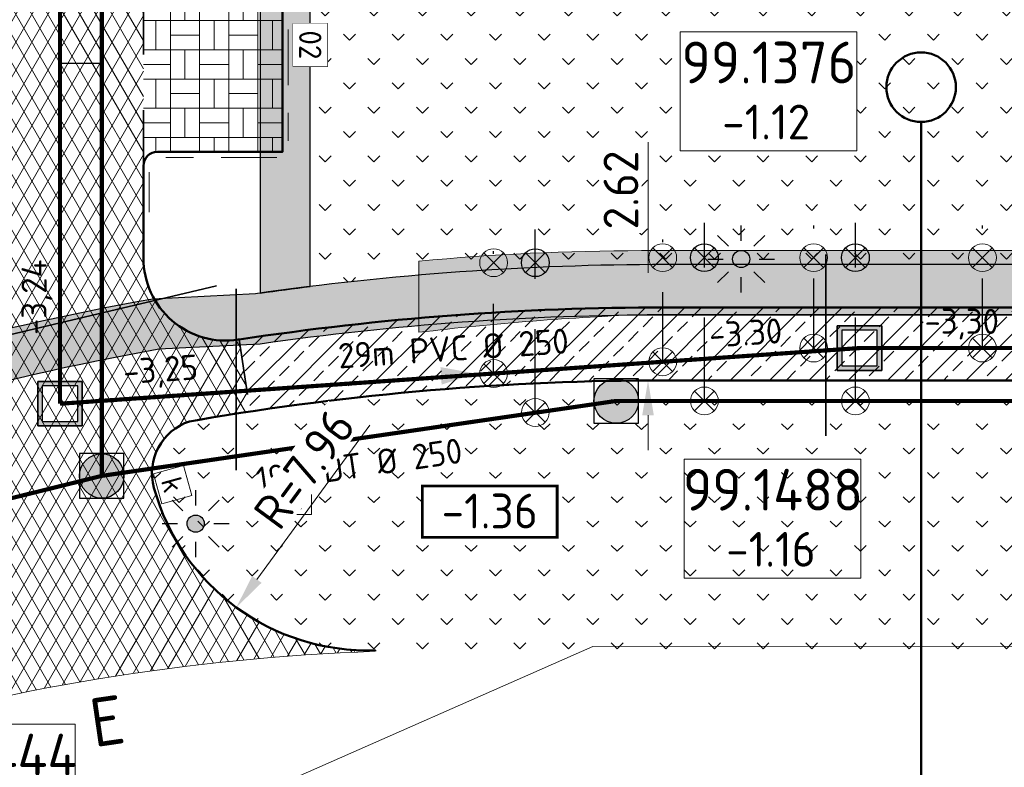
# Model space of a CAD drawing. Header units: metres. Extents: x 240159 to 241664, y 578380 to 583939.
# Tile 7 of 71: x 240245 to 240280, y 583781 to 583807. Entities that reach past the tile are written whole.
import ezdxf
from ezdxf.enums import TextEntityAlignment as Align

# ---------------------------------------------------------------- set-up
doc = ezdxf.new("R2010")
doc.units = ezdxf.units.M
doc.set_wipeout_variables(frame=1)
for name, pattern in [('RI-HWA_HUISAANSLUITING', [4.8, 3, -1.8]), ('RI-VWA_HUISAANSLUITING', [6.1, 2.5, -1.8, 0, -1.8]), ('VH-OPSLUITBAND_A', [5, 2, -1, 1, -1]), ('XX-HIDDEN', [4, 2, -2])]:
    doc.linetypes.add(name, pattern=pattern)
for name, color, linetype, lineweight in [('N-AL-HOOGTELABEL-S', 7, 'Continuous', 13), ('N-GV-GR-BOLLEN-A', 92, 'Continuous', 9), ('N-WE-GW-GROND_ONTGRAVEN-A', 7, 'Continuous', 18), ('N-WE-IE-MEUBILAIR_WEGMEUBILAIR_LICHTMAST_MET_PASTEGEL-S', 7, 'Continuous', 25), ('N-WE-KL-MANTELBUIS-G', 7, 'KL-MANTELBUIS-N', 35), ('N-WE-KL-TRACE_WENSTRACE-A', 7, 'Continuous', 25), ('N-WE-RI-BOB-T', 7, 'Continuous', 13), ('N-WE-RI-MATERIAAL_DIAMETER_LENGTE-T', 7, 'Continuous', 13), ('N-WE-RI-STROOMRICHTING-S', 7, 'Continuous', 13), ('N-WE-VH-KANTOPSLUITING_BANDNUMMER-S', 7, 'Continuous', 13), ('N-WE-VH-KANTOPSLUITING_OPSLUITBAND_100x200-G', 150, 'VH-OPSLUITBAND_A', 18), ('N-WE-VH-KANTVERHARDING-GD', 4, 'Continuous', 50), ('N-WE-VH-MATERIAALGRENS-G', 7, 'XX-HIDDEN', 35), ('N-WE-VH-VERHARDING_ASFALT_DEKLAAG-A', 252, 'Continuous', 18), ('N-WE-VH-VERHARDING_BETONSTRAATSTEEN_KEIFORMAAT_GRIJS-A', 251, 'Continuous', 9), ('V-WE-VH-VERHARDING_ASFALT_TRAPSGEWIJSFREZEN-G', 90, 'VH-TRAPSGEWIJSFREZEN_A', 18), ('X-XX-AL-HOOGTE-T35', 50, 'Continuous', 35), ('X-XX-AL-REFERENTIE-M', 7, 'Continuous', 18), ('X-XX-AL-VERWIJZING_PROFIEL-S', 160, 'Continuous', 13), ('X-XX-WE-KG-WERKGRENS-G', 10, 'XX-WERKGRENS_CIRCEL', 20)]:
    doc.layers.add(name, color=color, linetype=linetype, lineweight=lineweight)
for name, color, linetype, lineweight, true_color in [('N-WE-GW-GROND_ZAND_CUNETZAND-V', 7, 'Continuous', 18, 0xcead63), ('N-WE-RI-HWA_HUISAANSLUITING_PVC_125-G', 150, 'RI-HWA_HUISAANSLUITING', 25, 0x007fff), ('N-WE-RI-HWA_HULPSTUK-ONTSTOPPINGSSTUK-S', 150, 'Continuous', 25, 0x007fff), ('N-WE-RI-HWA_HULPSTUK_INLAAT-S', 150, 'Continuous', 13, 0x007fff), ('N-WE-RI-HWA_KOLK-S', 150, 'Continuous', 25, 0x007fff), ('N-WE-RI-HWA_LEIDINGINFO-S', 150, 'Continuous', 13, 0x007fff), ('N-WE-RI-HWA_PUTNUMMER-S', 150, 'Continuous', 13, 0x007fff), ('N-WE-RI-HWA_RIOOLPUT-S', 150, 'Continuous', 13, 0x007fff), ('N-WE-RI-HWA_TRANSPORTLEIDING_BETON_500-G', 150, 'Continuous', 20, 0x007fff), ('N-WE-RI-VWA_HUISAANSLUITING_PVC_125-G', 20, 'RI-VWA_HUISAANSLUITING', 25, 0xff3f00), ('N-WE-RI-VWA_HULPSTUK_INLAAT-S', 20, 'Continuous', 13, 0xff3f00), ('N-WE-RI-VWA_HULPSTUK_ONTSTOPPINGSSTUK-S', 20, 'Continuous', 13, 0xff3f00), ('N-WE-RI-VWA_LEIDINGINFO-S', 20, 'Continuous', 13, 0xff3f00), ('N-WE-RI-VWA_PUTNUMMER-S', 20, 'Continuous', 13, 0xff3f00), ('N-WE-RI-VWA_RIOOLPUT-S', 20, 'Continuous', 13, 0xff3f00), ('N-WE-RI-VWA_TRANSPORTLEIDING_BETON_500-G', 20, 'Continuous', 20, 0xff3f00), ('N-WE-VH-VERHARDING_ASFALT_WEGCONSTRUCTIE_FIETSPAD-A', 1, 'Continuous', 18, 0xff0000)]:
    doc.layers.add(name, color=color, linetype=linetype, lineweight=lineweight, true_color=true_color)
doc.styles.add('NLCS-ISO', font='NLCS-ISO.ttf')
doc.styles.add('NLCS-ISO-ANNOTATIEF-T25', font='NLCS-ISO.ttf', dxfattribs={"height": 2.5})
doc.styles.add('NLCS-ISO-M1000-T25', font='NLCS-ISO.ttf', dxfattribs={"height": 2.5})
doc.styles.add('NLCS-ISO-M200-T35', font='NLCS-ISO.ttf', dxfattribs={"height": 0.7})
doc.linetypes.add('KL-MANTELBUIS-N', pattern='A,0,-2,[80,NLCS.SHX,S=1,R=0,X=0,Y=0],-2', length=4)
doc.linetypes.add('VH-TRAPSGEWIJSFREZEN_A', pattern='A,5,-1.5,[182,NLCS.SHX,S=10,R=0,X=0,Y=0],-1.5', length=8)
doc.linetypes.add('XX-WERKGRENS_CIRCEL', pattern='A,10,-2.5,[69,NLCS.SHX,S=1,R=0,X=0,Y=0],-2.5', length=15)
doc.dimstyles.new('NLCS-ANNOTATIEF-T25-PIJL_L2_H1', dxfattribs={"dimtxt": 2.5, "dimasz": 2.5, "dimexe": 2, "dimexo": 2, "dimgap": 0.7, "dimtad": 1, "dimzin": 0, "dimdsep": 46, "dimtxsty": 'NLCS-ISO-ANNOTATIEF-T25', "dimcen": 0, "dimdle": 2, "dimclrd": 256, "dimclre": 256, "dimclrt": 256, "dimadec": 1, "dimazin": 0, "dimtfac": 1, "dimtdec": 3, "dimtofl": 0, "dimtmove": 0, "dimatfit": 3, "dimfxl": 2, "dimfxlon": 1, "dimtfillclr": 256, "dimtolj": 1, "dimtzin": 0, "dimlwd": -1, "dimlwe": -1, "dimarcsym": 0})
pattern_1 = [(45, (0, 0), (-0.5303300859, 0.5303300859), [0.5]), (135, (0, 0), (-0.5303300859, -0.5303300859), [0.5])]
pattern_2 = [(45, (0, 0), (-0.8749916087, 0.8749916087), [0.3, -0.937425]), (135, (0, 0), (-0.8749916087, -0.8749916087), [0.3, -0.937425])]

# ---------------------------------------------------------------- blocks, each defined once
blk = doc.blocks.new('*U50')
at = {"lineweight": -3}
h = blk.add_hatch(color=256, dxfattribs=at)
h.dxf.hatch_style = 1
h.paths.add_polyline_path([(-2, 2), (-2, -2), (2, -2), (2, 2)])
h.paths.add_polyline_path([(1.6, 1.6), (1.6, -1.6), (-1.6, -1.6), (-1.6, 1.6)], flags=16)
at = {"lineweight": -3, "flags": 128}
for points in [[(-2, 2), (2, 2), (2, -2), (-2, -2)], [(2, -2), (2, 2), (-2, 2), (-2, -2)], [(1.6, -1.6), (1.6, 1.6), (-1.6, 1.6), (-1.6, -1.6)]]:
    blk.add_lwpolyline(points, close=True, dxfattribs=at)
blk = doc.blocks.new('*U49')
at = {"lineweight": -3}
h = blk.add_hatch(color=256, dxfattribs=at)
h.dxf.hatch_style = 1
h.paths.add_polyline_path([(2, 2), (-2, 2), (-2, -2), (2, -2)])
h.paths.add_polyline_path([(1.6, -1.6), (-1.6, -1.6), (-1.6, 1.6), (1.6, 1.6)], flags=16)
at = {"lineweight": -3, "flags": 128}
for points in [[(2, 2), (2, -2), (-2, -2), (-2, 2)], [(-2, -2), (2, -2), (2, 2), (-2, 2)], [(-1.6, -1.6), (1.6, -1.6), (1.6, 1.6), (-1.6, 1.6)]]:
    blk.add_lwpolyline(points, close=True, dxfattribs=at)
blk = doc.blocks.new('N-SRI-PUT_HWA-SO')
h = blk.add_hatch(color=256)
h.dxf.hatch_style = 1
h.paths.add_polyline_path([(-2, 0, 1), (2, 0, 1)])
at = {"lineweight": -3, "flags": 128}
blk.add_lwpolyline([(-2, -2), (2, -2), (2, 2), (-2, 2)], close=True, dxfattribs=at)
at = {"lineweight": -3}
blk.add_circle((0, 0), 2, dxfattribs=at)
blk = doc.blocks.new('SRI-PUTNUMMER-SO')
blk.add_wipeout([(-18.263, 4.251), (-5.557, 4.251), (-5.557, -4.289), (-18.263, -4.289)])
blk.add_lwpolyline([(-18.263, 4.251), (-5.557, 4.251), (-5.557, -4.289), (-18.263, -4.289)], close=True)
at = {"ltscale": 0.1, "style": 'NLCS-ISO'}
blk.add_attdef('PUTNR', text='', height=3.5, dxfattribs=at).set_placement((-11.881, 2.059), align=Align.MIDDLE_CENTER)
blk.add_attdef('PUTHGT_001', (-15.756, -3.47), '', height=2.5, dxfattribs=at)
blk = doc.blocks.new('*U68')
at = {"layer": 'N-WE-RI-BOB-T', "color": 0, "style": 'NLCS-ISO'}
for tag, p in [('BOB_RECHTS', (-1.599, 28.614)), ('BOB_LINKS', (-1.657, -28.872))]:
    blk.add_attdef(tag, text='', height=1.8, rotation=89.94261, dxfattribs=at).set_placement(p, align=Align.MIDDLE_CENTER)
at = {"layer": 'N-WE-RI-MATERIAAL_DIAMETER_LENGTE-T', "color": 0, "style": 'NLCS-ISO'}
blk.add_attdef('RIOOLINFO_001', (-1.024, -11.789), '', height=1.8, rotation=89.94261, dxfattribs=at)
blk = doc.blocks.new('*U70')
at = {"color": 0}
blk.add_line((-1.26, 0.008), (1.26, -0.008), dxfattribs=at)
at = {"layer": 'N-WE-RI-STROOMRICHTING-S', "color": 0}
blk.add_solid([(1.26, -0.008), (-1.264, -0.622), (-1.256, 0.638)], dxfattribs=at)
at = {"layer": 'N-WE-RI-BOB-T', "color": 0, "style": 'NLCS-ISO'}
for tag, p in [('BOB_LINKS', (-15.95, 1.731)), ('BOB_RECHTS', (15.71, 1.526))]:
    blk.add_attdef(tag, text='', height=1.8, rotation=359.62821, dxfattribs=at).set_placement(p, align=Align.MIDDLE_CENTER)
at = {"layer": 'N-WE-RI-MATERIAAL_DIAMETER_LENGTE-T', "color": 0, "style": 'NLCS-ISO'}
blk.add_attdef('RIOOLINFO_001', (-11.783, 1.089), '', height=1.8, rotation=359.62821, dxfattribs=at)
blk = doc.blocks.new('*U74')
at = {"color": 0}
blk.add_line((-1.257, -0.083), (1.257, 0.083), dxfattribs=at)
at = {"layer": 'N-WE-RI-STROOMRICHTING-S', "color": 0}
blk.add_solid([(1.257, 0.083), (-1.216, -0.712), (-1.299, 0.545)], dxfattribs=at)
at = {"layer": 'N-WE-RI-BOB-T', "color": 0, "style": 'NLCS-ISO'}
for tag, p in [('BOB_RECHTS', (20.806, 3.012)), ('BOB_LINKS', (-21.283, 0.219))]:
    blk.add_attdef(tag, text='', height=1.8, rotation=3.79698, dxfattribs=at).set_placement(p, align=Align.MIDDLE_CENTER)
at = {"layer": 'N-WE-RI-MATERIAAL_DIAMETER_LENGTE-T', "color": 0, "style": 'NLCS-ISO'}
blk.add_attdef('RIOOLINFO_001', (-11.831, 0.229), '', height=1.8, rotation=3.79698, dxfattribs=at)
blk = doc.blocks.new('N-SIE-WEG_LICHTMAST_SPOT-SO')
h = blk.add_hatch(color=256)
edge = h.paths.add_edge_path()
edge.add_arc((0, 0), 0.77, 0, 360)
for p, q in [((0, 1.625), (0, 3)), ((-2.121, 2.121), (-1.149, 1.149)), ((1.149, 1.149), (2.121, 2.121)), ((-3, 0), (-1.625, 0)), ((1.625, 0), (3, 0)), ((-2.121, -2.121), (-1.149, -1.149)), ((0, -3), (0, -1.625)), ((1.149, -1.149), (2.121, -2.121))]:
    blk.add_line(p, q)
blk.add_circle((0, 0), 0.77)
at = {"style": 'NLCS-ISO'}
blk.add_attdef('TYPE', text='', height=1.8, dxfattribs=at).set_placement((0, 3), align=Align.BOTTOM_CENTER)
blk = doc.blocks.new('N_lichtmast')
blk.add_blockref('N-SIE-WEG_LICHTMAST_SPOT-SO', (0, 0))
blk = doc.blocks.new('SRI-KOLK-SO')
at = {"color": 0, "linetype": 'ByBlock', "lineweight": 18}
blk.add_lwpolyline([(-1.125, -1.125), (1.125, -1.125), (1.125, 1.125), (-1.125, 1.125)], close=True, dxfattribs=at)
at = {"color": 0, "linetype": 'ByBlock', "lineweight": 18, "style": 'NLCS-ISO'}
blk.add_text('k', height=1.5, dxfattribs=at).set_placement((0, 0), align=Align.MIDDLE_CENTER)
blk = doc.blocks.new('*U177')
at = {"layer": 'N-WE-RI-BOB-T', "color": 0, "style": 'NLCS-ISO'}
for tag, p in [('BOB_RECHTS', (55.011, 6.326)), ('BOB_LINKS', (-15.762, -3.929))]:
    blk.add_attdef(tag, text='', height=1.8, rotation=8.24468, dxfattribs=at).set_placement(p, align=Align.MIDDLE_CENTER)
at = {"layer": 'N-WE-RI-MATERIAAL_DIAMETER_LENGTE-T', "color": 0, "style": 'NLCS-ISO'}
blk.add_attdef('RIOOLINFO_001', (-11.265, -4.472), '', height=1.8, rotation=8.24468, dxfattribs=at)
blk = doc.blocks.new('*D249')
at = {"layer": 'Defpoints', "color": 0, "transparency": 16777216}
for p in [(240267.339, 583797.038), (240267.683, 583797.038), (240267.339, 583794.417)]:
    blk.add_point(p, dxfattribs=at)
at = {"layer": 'X-XX-AL-REFERENTIE-M', "transparency": 16777216}
for p, q in [((240267.683, 583798.288), (240267.683, 583802.988)), ((240267.683, 583797.038), (240268.683, 583797.038)), ((240267.683, 583794.417), (240268.683, 583794.417)), ((240267.683, 583793.167), (240267.683, 583791.917))]:
    blk.add_line(p, q, dxfattribs=at)
for points in [[(240267.474, 583798.288), (240267.891, 583798.288), (240267.683, 583797.038)], [(240267.474, 583793.167), (240267.891, 583793.167), (240267.683, 583794.417)]]:
    blk.add_solid(points, dxfattribs=at)
at = {"layer": 'X-XX-AL-REFERENTIE-M', "transparency": 16777216, "insert": (240266.708, 583801.263), "char_height": 1.25, "attachment_point": 5, "rotation": 90, "style": 'NLCS-ISO-ANNOTATIEF-T25', "bg_fill": 3, "box_fill_scale": 1.1, "bg_fill_color": 256, "bg_fill_true_color": 13158600, "bg_fill_transparency": 0}
blk.add_mtext('\\A1;2.62', dxfattribs=at)
blk = doc.blocks.new('*U259')
at = {"color": 0, "linetype": 'ByBlock', "lineweight": 50}
blk.add_lwpolyline([(0, -58.911), (0, 0)], dxfattribs=at)
blk.add_circle((0, 2.5), 2.5, dxfattribs=at)
at = {"color": 0, "linetype": 'ByBlock', "style": 'NLCS-ISO'}
blk.add_attdef('NPROFNR_001', (-2.5, -60.283), '', height=5, rotation=270, dxfattribs=at)
blk = doc.blocks.new('*U246')
blk.add_lwpolyline([(-1.543, 0.759), (-1.543, 3.237), (1.543, 3.237), (1.543, 0.759)], close=True)
blk.add_wipeout([(-1.543, 0.759), (-1.543, 3.237), (1.543, 3.237), (1.543, 0.759)])
at = {"ltscale": 0.1, "style": 'NLCS-ISO'}
blk.add_attdef('NR', text='', height=1.6, dxfattribs=at).set_placement((0, 1.998), align=Align.MIDDLE_CENTER)
blk = doc.blocks.new('SRI-HULP_INLAAT')
at = {"flags": 128}
for points in [[(-0.708, 0.706), (0.708, -0.706)], [(0.706, 0.708), (-0.706, -0.708)]]:
    blk.add_lwpolyline(points, dxfattribs=at)
blk.add_circle((0, 0), 1)
blk = doc.blocks.new('SRI-HULP_ONTSTOP')
h = blk.add_hatch(color=256)
h.dxf.hatch_style = 1
h.paths.add_polyline_path([(-0.707, 0.707, 0.198912), (-1, 0, 0.198912), (-0.707, -0.707), (0, 0)])
h = blk.add_hatch(color=256)
h.dxf.hatch_style = 1
h.paths.add_polyline_path([(1, 0, 0.198912), (0.707, 0.707), (0, 0), (0.707, -0.707, 0.198912)])
for p, q in [((-0.707, 0.707), (0.707, -0.707)), ((-0.707, -0.707), (0.707, 0.707))]:
    blk.add_line(p, q)
blk.add_circle((0, 0), 1)
blk = doc.blocks.new('SAL-HOOGTELABEL_AANLEG-SO')
blk.add_wipeout([(-4.843, 1.799), (4.851, 1.799), (4.851, -1.887), (-4.843, -1.887)])
at = {"const_width": 0.2}
blk.add_lwpolyline([(-4.843, 1.799), (4.851, 1.799), (4.851, -1.887), (-4.843, -1.887)], close=True, dxfattribs=at)
at = {"style": 'NLCS-ISO'}
blk.add_attdef('HOOGTE', text='', height=2, dxfattribs=at).set_placement((0, 0), align=Align.MIDDLE_CENTER)
blk = doc.blocks.new('*D325')
at = {"layer": 'Defpoints', "color": 0, "transparency": 16777216}
blk.add_point((240252.874, 583786.261), dxfattribs=at)
at = {"layer": 'X-XX-AL-REFERENTIE-M', "transparency": 16777216}
blk.add_line((240257.68, 583792.809), (240253.614, 583787.269), dxfattribs=at)
blk.add_solid([(240253.446, 583787.392), (240253.782, 583787.146), (240252.874, 583786.261)], dxfattribs=at)
at = {"layer": 'X-XX-AL-REFERENTIE-M', "transparency": 16777216, "insert": (240255.318, 583791.239), "char_height": 1.25, "attachment_point": 5, "rotation": 53.7219, "style": 'NLCS-ISO-ANNOTATIEF-T25', "bg_fill": 3, "box_fill_scale": 1.1, "bg_fill_color": 256, "bg_fill_true_color": 13158600, "bg_fill_transparency": 0}
blk.add_mtext('\\A1;R=7.96', dxfattribs=at)
at = {"layer": 'Defpoints', "color": 0, "transparency": 16777216}
blk.add_point((240257.584, 583792.678), dxfattribs=at)

msp = doc.modelspace()

# ---------------------------------------------------------------- hatches: boundary and pattern name
at = {"layer": 'N-GV-GR-BOLLEN-A'}
h = msp.add_hatch(dxfattribs=at)
h.set_pattern_fill('AGR-BOLLEN', color=256, scale=0.5, pattern_type=2)
h.set_pattern_definition(pattern_2)
edge = h.paths.add_edge_path()
edge.add_line((240324.134, 583828.182), (240256.134, 583828.182))
edge.add_line((240256.134, 583828.182), (240255.534, 583828.182))
edge.add_line((240255.534, 583828.182), (240255.534, 583802.632))
edge.add_line((240255.534, 583802.632), (240255.534, 583797.796))
edge.add_arc((240268.302, 583694.482), 104.1, 90, 97.04506, ccw=False)
edge.add_line((240268.302, 583798.582), (240329.242, 583798.582))
edge.add_arc((240326.634, 583799.982), 2.96, 331.7725, 360)
edge.add_line((240329.594, 583799.982), (240329.594, 583805.016))
edge.add_line((240329.594, 583805.016), (240324.134, 583805.016))
edge.add_line((240324.134, 583805.016), (240324.134, 583828.182))
at = {"layer": 'N-WE-GW-GROND_ZAND_CUNETZAND-V', "transparency": 33554534}
h = msp.add_hatch(color=256, dxfattribs=at)
h.dxf.hatch_style = 1
edge = h.paths.add_edge_path()
edge.add_line((240320.924, 583799.083), (240267.452, 583799.083))
edge.add_arc((240267.477, 583713.267), 85.816, 90.01703, 95.37139)
edge.add_line((240259.444, 583798.706), (240259.444, 583796.148))
edge.add_arc((240271.563, 583694.356), 102.511, 92.18611, 96.78947, ccw=False)
edge.add_line((240267.653, 583796.792), (240320.924, 583796.792))
edge.add_line((240320.924, 583796.792), (240320.924, 583799.083))
at = {"layer": 'N-WE-KL-TRACE_WENSTRACE-A', "transparency": 33554559}
h = msp.add_hatch(dxfattribs=at)
h.set_pattern_fill('AKL-TRACE', color=256, scale=0.5, pattern_type=2)
h.set_pattern_definition(pattern_1)
edge = h.paths.add_edge_path()
edge.add_line((240255.534, 583863.731), (240253.734, 583863.731))
edge.add_line((240253.734, 583863.731), (240253.734, 583797.558))
edge.add_arc((240268.302, 583694.482), 104.1, 97.04506, 98.04443, ccw=False)
edge.add_line((240255.534, 583797.796), (240255.534, 583863.731))
h = msp.add_hatch(dxfattribs=at)
h.set_pattern_fill('AKL-TRACE', color=256, scale=0.5, pattern_type=2)
h.set_pattern_definition(pattern_1)
edge = h.paths.add_edge_path()
edge.add_line((240268.302, 583796.782), (240394.427, 583796.782))
edge.add_line((240394.427, 583796.782), (240394.427, 583798.582))
edge.add_line((240394.427, 583798.582), (240268.302, 583798.582))
edge.add_arc((240268.302, 583694.482), 104.1, 90, 98.1412)
edge.add_line((240253.56, 583797.533), (240249.876, 583797.345))
edge.add_arc((240268.302, 583694.482), 104.5, 100.15561, 120.52308)
edge.add_line((240215.228, 583784.501), (240177.979, 583762.54))
edge.add_line((240177.979, 583762.54), (240184.074, 583752.203))
edge.add_line((240184.074, 583752.203), (240189.788, 583742.512))
edge.add_line((240189.788, 583742.512), (240191.511, 583743.527))
edge.add_line((240191.511, 583743.527), (240185.797, 583753.219))
edge.add_line((240185.797, 583753.219), (240180.629, 583762.012))
edge.add_line((240180.629, 583762.012), (240216.142, 583782.95))
edge.add_arc((240268.302, 583694.482), 102.7, 100.21868, 120.52308, ccw=False)
edge.add_line((240250.082, 583795.553), (240253.734, 583795.74))
edge.add_arc((240268.302, 583694.482), 102.3, 90, 98.18693, ccw=False)
at = {"layer": 'N-WE-VH-VERHARDING_ASFALT_DEKLAAG-A'}
h = msp.add_hatch(dxfattribs=at)
h.set_pattern_fill('AVH-ASFALT', color=256, scale=0.5, pattern_type=2)
h.set_pattern_definition([(60, (0, 0), (-0.4330127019, 0.25), []), (120, (0, 0), (-0.4330127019, -0.25), [])])
edge = h.paths.add_edge_path()
edge.add_line((240486.352, 583892.772), (240405.709, 583892.772))
edge.add_arc((240405.709, 583895.812), 3.04, 190.7592, 270, ccw=False)
edge.add_line((240402.722, 583895.245), (240402.117, 583898.427))
edge.add_line((240402.117, 583898.427), (240398.561, 583897.751))
edge.add_line((240398.561, 583897.751), (240398.835, 583896.307))
edge.add_arc((240395.922, 583895.74), 2.968, -89.4263, 11.0113, ccw=False)
edge.add_line((240395.952, 583892.772), (240244.994, 583892.772))
edge.add_line((240244.994, 583892.772), (240244.994, 583887.692))
edge.add_line((240244.994, 583887.692), (240317.554, 583887.692))
edge.add_arc((240317.554, 583875.652), 12.04, 0, 90, ccw=False)
edge.add_line((240329.594, 583875.652), (240329.594, 583865.482))
edge.add_line((240329.594, 583865.482), (240329.594, 583799.982))
edge.add_arc((240326.634, 583799.982), 2.96, -83.3357, 0, ccw=False)
edge.add_line((240326.977, 583797.042), (240325.975, 583797.042))
edge.add_line((240325.975, 583797.042), (240325.975, 583794.422))
edge.add_arc((240325.977, 583791.435), 2.987, -13.4216, 90.0412, ccw=False)
edge.add_line((240328.882, 583790.742), (240329.134, 583792.732))
edge.add_line((240329.134, 583792.732), (240335.134, 583792.732))
edge.add_arc((240343.134, 583792.732), 8, 180, 201.1721)
edge.add_line((240335.674, 583789.843), (240335.674, 583792.862))
edge.add_arc((240338.245, 583791.525), 2.898, 89.0515, 152.5218, ccw=False)
edge.add_line((240338.293, 583794.422), (240338.293, 583797.042))
edge.add_line((240338.293, 583797.042), (240337.29, 583797.042))
edge.add_arc((240337.634, 583799.982), 2.96, 228.535, 263.3357, ccw=False)
edge.add_line((240335.674, 583797.764), (240335.674, 583878.652))
edge.add_arc((240343.714, 583878.652), 8.04, 90, 180, ccw=False)
edge.add_line((240343.714, 583886.692), (240400.234, 583886.692))
edge.add_arc((240398.042, 583884.732), 2.94, 10.7592, 41.8103, ccw=False)
edge.add_line((240400.931, 583885.281), (240401.157, 583884.089))
edge.add_line((240401.157, 583884.089), (240404.712, 583884.765))
edge.add_arc((240407.712, 583884.732), 3, 139.2066, 179.3706, ccw=False)
edge.add_line((240405.441, 583886.692), (240455.935, 583886.692))
edge.add_arc((240455.935, 583874.652), 12.04, 14.7169, 90, ccw=False)
edge.add_line((240467.58, 583877.711), (240471.853, 583861.44))
edge.add_line((240471.853, 583861.44), (240477.734, 583862.984))
edge.add_line((240477.734, 583862.984), (240472.904, 583881.372))
edge.add_arc((240477.779, 583882.652), 5.04, 90, 194.7169, ccw=False)
edge.add_line((240477.779, 583887.692), (240486.352, 583887.692))
edge.add_line((240486.352, 583887.692), (240486.352, 583892.772))
h = msp.add_hatch(dxfattribs=at)
h.set_pattern_fill('AVH-ASFALT', color=256, scale=0.5, pattern_type=2)
h.set_pattern_definition([(60, (240823.1565, 583546.07824), (-0.4330127, 0.25), []), (120, (240823.1565, 583546.07824), (-0.4330127, -0.25), [])])
h.paths.add_polyline_path([(240249.534, 583860.132), (240248.034, 583860.132), (240245.034, 583860.132), (240243.534, 583860.132), (240243.534, 583797.132), (240243.534, 583796.294, -0.340703), (240241.327, 583793.431, 0.001738), (240240.64, 583793.241), (240241.347, 583790.718, -0.000706), (240241.618, 583790.794, -0.465454), (240243.828, 583788.766, -0.320512), (240238.168, 583781.444, -0.063932), (240257.865, 583784.683), (240257.865, 583784.723, -0.34726), (240249.911, 583790.562, -0.40126), (240251.195, 583792.947, -0.000706), (240251.473, 583792.995, -0.004793), (240253.365, 583793.3), (240252.973, 583795.89, 0.000166), (240252.906, 583795.88, -0.455743), (240249.534, 583798.811), (240249.534, 583802.132)])
at = {"layer": 'N-WE-VH-VERHARDING_ASFALT_WEGCONSTRUCTIE_FIETSPAD-A'}
h = msp.add_hatch(dxfattribs=at)
h.set_pattern_fill('AVH-ASFALT_LAAG2-D', color=256, scale=10, pattern_type=2)
h.set_pattern_definition([(45, (239382.4913, 582842.6403), (-0.7071068, 0.7071068), []), (45, (239383.0913, 582842.6403), (-0.7071068, 0.7071068), [0.5, -0.25])])
h.paths.add_polyline_path([(240268.302, 583797.042, 0.037523), (240252.973, 583795.89), (240253.365, 583793.3, -0.037523), (240268.302, 583794.422), (240325.975, 583794.422), (240325.975, 583797.042)])
at = {"layer": 'N-WE-VH-VERHARDING_BETONSTRAATSTEEN_KEIFORMAAT_GRIJS-A'}
h = msp.add_hatch(dxfattribs=at)
h.set_pattern_fill('AVH-BSS_KEIFORMAAT_BLOK', color=256, scale=5, pattern_type=2)
h.set_pattern_definition([(0, (0, 0), (0, 1.05), []), (0, (0, 0.525), (1.05, 1.05), [1.05, -1.05]), (90, (0, 0), (-1.05, 6e-17), []), (90, (-0.525, 0), (-1.05, 1.05), [1.05, -1.05])])
h.paths.add_polyline_path([(240254.534, 583860.132), (240249.534, 583860.132), (240249.534, 583802.132, -0.414214), (240250.034, 583802.632), (240254.534, 583802.632)])

# ---------------------------------------------------------------- linework, layer by layer
at = {"layer": 'N-WE-KL-MANTELBUIS-G', "linetype": 'KL-MANTELBUIS-N', "ltscale": 2}
for p, q in [((240274.076, 583798.949), (240274.076, 583792.427)), ((240240.883, 583795.156), (240252.157, 583797.818)), ((240252.874, 583797.713), (240252.874, 583791.191))]:
    msp.add_line(p, q, dxfattribs=at)
at = {"layer": 'N-WE-KL-TRACE_WENSTRACE-A', "transparency": 33554559, "flags": 128}
msp.add_lwpolyline([(240255.534, 583863.731), (240253.734, 583863.731), (240253.734, 583797.558, -0.004361), (240255.534, 583797.796)], format="xyb", close=True, dxfattribs=at)
at = {"layer": 'N-WE-KL-TRACE_WENSTRACE-A', "transparency": 33554559}
msp.add_lwpolyline([(240268.302, 583796.782), (240394.427, 583796.782), (240394.427, 583798.582), (240268.302, 583798.582, 0.035538), (240253.56, 583797.533), (240249.876, 583797.345, 0.089105), (240215.228, 583784.501), (240177.979, 583762.54), (240184.074, 583752.203), (240189.788, 583742.512), (240191.511, 583743.527), (240185.797, 583753.219), (240180.629, 583762.012), (240216.142, 583782.95, -0.088827), (240250.082, 583795.553), (240253.734, 583795.74, -0.035737)], format="xyb", close=True, dxfattribs=at)
at = {"layer": 'N-WE-RI-HWA_HUISAANSLUITING_PVC_125-G'}
for p, q in [((240263.628, 583793.267), (240263.628, 583799.846)), ((240269.711, 583793.682), (240269.711, 583800.082)), ((240275.142, 583793.682), (240275.142, 583800.082)), ((240254.833, 583791.979), (240255.016, 583790.722))]:
    msp.add_line(p, q, dxfattribs=at)
at = {"layer": 'N-WE-RI-HWA_HUISAANSLUITING_PVC_125-G', "flags": 128}
msp.add_lwpolyline([(240241.762, 583805.825), (240248.034, 583805.825)], dxfattribs=at)
at = {"layer": 'N-WE-RI-HWA_TRANSPORTLEIDING_BETON_500-G', "const_width": 0.15, "flags": 128}
for points in [[(240248.972, 583866.528), (240248.034, 583831.732), (240248.034, 583790.989)], [(240248.034, 583790.989), (240266.539, 583793.682), (240330.634, 583793.682), (240417.018, 583793.684), (240432.025, 583733.768)], [(240166.482, 583750.088), (240177.96, 583755.072), (240231.681, 583786.954), (240248.034, 583790.989)]]:
    msp.add_lwpolyline(points, dxfattribs=at)
at = {"layer": 'N-WE-RI-VWA_HUISAANSLUITING_PVC_125-G'}
for p, q in [((240262.128, 583794.667), (240262.128, 583799.9)), ((240273.642, 583795.582), (240273.642, 583800.082)), ((240279.711, 583795.582), (240279.711, 583800.082))]:
    msp.add_line(p, q, dxfattribs=at)
at = {"layer": 'N-WE-RI-VWA_TRANSPORTLEIDING_BETON_500-G', "const_width": 0.15, "flags": 128}
for points in [[(240246.53, 583867.528), (240246.534, 583793.582)], [(240246.534, 583793.582), (240275.289, 583795.582), (240332.134, 583795.582), (240419.054, 583795.582)]]:
    msp.add_lwpolyline(points, dxfattribs=at)
at = {"layer": 'N-WE-VH-KANTOPSLUITING_OPSLUITBAND_100x200-G', "flags": 128}
msp.add_lwpolyline([(240248.034, 583860.332), (240254.734, 583860.332), (240254.734, 583802.432), (240250.034, 583802.432, 0.414214), (240249.734, 583802.132), (240249.734, 583800.472)], format="xyb", dxfattribs=at)
at = {"layer": 'N-WE-VH-KANTVERHARDING-GD', "flags": 128}
for points in [[(240250.546, 583887.692, 0.367102), (240248.034, 583884.732), (240248.034, 583861.332), (240248.034, 583860.132), (240254.534, 583860.132), (240254.534, 583802.632), (240250.034, 583802.632, 0.414214), (240249.534, 583802.132), (240249.534, 583798.811, 0.459691), (240252.944, 583795.886)], [(240401.157, 583884.089), (240416.221, 583804.815, -0.091243), (240416.284, 583793.978, -0.190283), (240415.151, 583792.14, -0.310971), (240411.819, 583792.008, 0.141812), (240394.427, 583797.042), (240337.634, 583797.042), (240326.634, 583797.042), (240268.302, 583797.042, 0.037523), (240252.973, 583795.89, 0.000166), (240252.906, 583795.88, 0.000166)], [(240325.975, 583794.422), (240268.302, 583794.422, 0.042323), (240251.473, 583792.995, 0.000706), (240251.195, 583792.947, 0.40126), (240249.911, 583790.562, 0.34726), (240257.865, 583784.723), (240257.865, 583784.683)]]:
    msp.add_lwpolyline(points, format="xyb", dxfattribs=at)
at = {"layer": 'N-WE-VH-MATERIAALGRENS-G'}
for p, q in [((240249.534, 583802.132), (240249.534, 583860.132)), ((240252.973, 583795.89), (240253.365, 583793.3))]:
    msp.add_line(p, q, dxfattribs=at)
at = {"layer": 'V-WE-VH-VERHARDING_ASFALT_TRAPSGEWIJSFREZEN-G', "flags": 128}
msp.add_lwpolyline([(240238.164, 583781.443, -0.063948), (240257.865, 583784.683)], format="xyb", dxfattribs=at)
at = {"layer": 'X-XX-WE-KG-WERKGRENS-G', "flags": 128}
msp.add_lwpolyline([(240187.762, 583784.732), (240159.404, 583757.698), (240169.028, 583742.355), (240265.702, 583784.857), (240393.607, 583784.982), (240387.115, 583763.745), (240401.241, 583754.746), (240418.947, 583769.347), (240428.104, 583727.117), (240466.42, 583693.547), (240507.393, 583537.131), (240800.136, 583558.506), (240818.587, 583786.439), (240856.238, 583841.557), (240925.322, 583832.926), (240937.919, 583879.713), (241166.237, 583879.713), (241166.237, 583939.034), (240701.99, 583939.034), (240693.683, 583887.816), (240643.783, 583887.816), (240514.589, 583853.279), (240512.63, 583866.906), (240506.367, 583870.112), (240500.104, 583934.686), (240187.567, 583934.686)], close=True, dxfattribs=at)

# ---------------------------------------------------------------- block references
at = {"layer": 'N-WE-IE-MEUBILAIR_WEGMEUBILAIR_LICHTMAST_MET_PASTEGEL-S', "xscale": 0.4, "yscale": 0.4, "zscale": 0.4}
for p in [(240271.034, 583798.782), (240251.412, 583789.273)]:
    msp.add_blockref('N_lichtmast', p, dxfattribs=at)
at = {"layer": 'N-WE-RI-HWA_HULPSTUK-ONTSTOPPINGSSTUK-S', "xscale": 0.5, "yscale": 0.5, "zscale": 0.5}
for p in [(240263.628, 583798.65), (240269.711, 583798.832), (240275.142, 583798.832)]:
    msp.add_blockref('SRI-HULP_ONTSTOP', p, dxfattribs=at)
at = {"layer": 'N-WE-RI-HWA_HULPSTUK_INLAAT-S', "xscale": 0.5, "yscale": 0.5, "zscale": 0.5}
for p in [(240269.711, 583793.682), (240275.142, 583793.682), (240263.628, 583793.267)]:
    msp.add_blockref('SRI-HULP_INLAAT', p, dxfattribs=at)
at = {"layer": 'N-WE-RI-HWA_KOLK-S', "xscale": 0.5, "yscale": 0.5, "zscale": 0.5, "rotation": 285.4218072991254}
msp.add_blockref('SRI-KOLK-SO', (240250.582, 583790.675), dxfattribs=at)
at = {"layer": 'N-WE-RI-HWA_KOLK-S', "xscale": 0.5, "yscale": 0.5, "zscale": 0.5}
msp.add_blockref('SRI-KOLK-SO', (240255.016, 583790.159), dxfattribs=at)
at = {"layer": 'N-WE-RI-HWA_LEIDINGINFO-S'}
ref = msp.add_blockref('*U177', (240257.246, 583792.336), dxfattribs=dict(at, xscale=0.5, yscale=0.5, zscale=0.5))
ref.add_attrib('RIOOLINFO_001', '19m DT %%C 250', (240253.662, 583790.396), dxfattribs={"layer": 'N-WE-RI-MATERIAAL_DIAMETER_LENGTE-T', "color": 0, "height": 0.9, "rotation": 8.2447, "style": 'NLCS-ISO'})
at = {"layer": 'N-WE-RI-HWA_RIOOLPUT-S', "xscale": 0.4, "yscale": 0.4, "zscale": 0.4}
for p in [(240266.539, 583793.682), (240248.034, 583790.989)]:
    msp.add_blockref('N-SRI-PUT_HWA-SO', p, dxfattribs=at)
at = {"layer": 'N-WE-RI-VWA_HULPSTUK_INLAAT-S', "xscale": 0.5, "yscale": 0.5, "zscale": 0.5}
for p in [(240273.642, 583795.582), (240279.711, 583795.582), (240262.128, 583794.667)]:
    msp.add_blockref('SRI-HULP_INLAAT', p, dxfattribs=at)
at = {"layer": 'N-WE-RI-VWA_HULPSTUK_ONTSTOPPINGSSTUK-S', "xscale": 0.5, "yscale": 0.5, "zscale": 0.5}
for p in [(240262.128, 583798.65), (240273.642, 583798.832), (240279.711, 583798.832)]:
    msp.add_blockref('SRI-HULP_ONTSTOP', p, dxfattribs=at)
at = {"layer": 'N-WE-RI-VWA_LEIDINGINFO-S'}
ref = msp.add_blockref('*U68', (240246.516, 583811.952), dxfattribs=dict(at, xscale=0.5, yscale=0.5, zscale=0.5))
ref.add_attrib('BOB_LINKS_001', '-3,24', (240246.046, 583796.053), dxfattribs={"layer": 'N-WE-RI-BOB-T', "color": 0, "height": 0.9, "rotation": 89.9426, "style": 'NLCS-ISO'})
ref = msp.add_blockref('*U70', (240287.022, 583795.591), dxfattribs=dict(at, xscale=0.5, yscale=0.5, zscale=0.5))
ref.add_attrib('RIOOLINFO_001', '24m PVC %%C 250', (240282.705, 583796.125), dxfattribs={"layer": 'N-WE-RI-MATERIAAL_DIAMETER_LENGTE-T', "color": 0, "height": 0.9, "rotation": 359.6282, "style": 'NLCS-ISO'})
ref.add_attrib('BOB_LINKS_001', '-3,30', (240277.627, 583796.106), dxfattribs={"layer": 'N-WE-RI-BOB-T', "color": 0, "height": 0.9, "rotation": 359.6282, "style": 'NLCS-ISO'})
ref.add_attrib('BOB_RECHTS_001', '-3.34', (240293.434, 583795.914), dxfattribs={"layer": 'N-WE-RI-BOB-T', "color": 0, "height": 0.9, "rotation": 359.6282, "style": 'NLCS-ISO'})
at = {"layer": 'N-WE-RI-VWA_RIOOLPUT-S', "xscale": 0.4, "yscale": 0.4, "zscale": 0.4}
for name, p in [('*U49', (240275.289, 583795.582)), ('*U50', (240246.534, 583793.582))]:
    msp.add_blockref(name, p, dxfattribs=at)
at = {"layer": 'X-XX-AL-VERWIJZING_PROFIEL-S', "xscale": 0.5, "yscale": 0.5, "zscale": 0.5}
msp.add_blockref('*U259', (240277.505, 583803.708), dxfattribs=at)

# ---------------------------------------------------------------- texts
at = {"layer": 'X-XX-AL-HOOGTE-T35', "style": 'NLCS-ISO-M200-T35'}
msp.add_text('E', height=1.75, rotation=8.2971, dxfattribs=at).set_placement((240248.427, 583780.792), align=Align.BOTTOM_CENTER)

# ---------------------------------------------------------------- next in the draw order: block references
at = {"layer": 'N-WE-RI-HWA_PUTNUMMER-S'}
ref = msp.add_blockref('SRI-PUTNUMMER-SO', (240278.119, 583789.462), dxfattribs=dict(at, xscale=0.5, yscale=0.5, zscale=0.5))
ref.add_attrib('PUTNR', '99.1488', dxfattribs={"layer": '0', "ltscale": 0.1, "height": 1.5, "style": 'NLCS-ISO'}).set_placement((240272.179, 583790.491), align=Align.MIDDLE_CENTER)
ref.add_attrib('PUTHGT_001', '-1.16', (240270.491, 583787.727), dxfattribs={"layer": '0', "ltscale": 0.1, "height": 1.25, "style": 'NLCS-ISO'})
ref = msp.add_blockref('SRI-PUTNUMMER-SO', (240249.858, 583779.944), dxfattribs=dict(at, xscale=0.5, yscale=0.5, zscale=0.5))
ref.add_attrib('PUTNR', '99.1444', dxfattribs={"layer": '0', "ltscale": 0.1, "height": 1.5, "style": 'NLCS-ISO'}).set_placement((240243.918, 583780.973), align=Align.MIDDLE_CENTER)
ref.add_attrib('PUTHGT_001', '-1.16', (240242.23, 583778.209), dxfattribs={"layer": '0', "ltscale": 0.1, "height": 1.25, "style": 'NLCS-ISO'})
at = {"layer": 'N-WE-VH-KANTOPSLUITING_BANDNUMMER-S', "xscale": 0.5, "yscale": 0.5, "zscale": 0.5, "rotation": 269.999999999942}
msp.add_blockref('*U246', (240254.534, 583806.479), dxfattribs=at).add_auto_attribs({'NR': '02'})

# ---------------------------------------------------------------- next in the draw order: dimensions: what is measured, and where the dimension line sits
at = {"layer": 'X-XX-AL-REFERENTIE-M'}
dim = msp.add_aligned_dim(p1=(240267.339, 583794.417), p2=(240267.339, 583797.038), distance=-0.344, dimstyle='NLCS-ANNOTATIEF-T25-PIJL_L2_H1', override={"dimtfill": 1}, dxfattribs=at)
dim.commit()
dim.dimension.update_dxf_attribs({"geometry": '*D249', "text_midpoint": (240266.708, 583801.263)})

# ---------------------------------------------------------------- next in the draw order: hatches: boundary and pattern name
at = {"layer": 'N-GV-GR-BOLLEN-A'}
h = msp.add_hatch(dxfattribs=at)
h.set_pattern_fill('AGR-BOLLEN', color=256, scale=0.5, pattern_type=2)
h.set_pattern_definition(pattern_2)
edge = h.paths.add_edge_path()
edge.add_arc((240326.008, 583791.494), 2.928, 356.7313, 450.6388)
edge.add_line((240325.975, 583794.422), (240298.644, 583794.422))
edge.add_arc((240298.742, 583793.023), 1.403, 93.9898, 181.6515)
edge.add_line((240297.339, 583792.982), (240297.338, 583786.832))
edge.add_line((240297.338, 583786.832), (240293.837, 583786.832))
edge.add_line((240293.837, 583786.832), (240293.837, 583794.422))
edge.add_line((240293.837, 583794.422), (240268.302, 583794.422))
edge.add_arc((240268.302, 583694.482), 99.94, 90, 99.69396)
edge.add_arc((240251.77, 583791.086), 1.932, 98.8257, 195.7584)
edge.add_arc((240257.666, 583792.735), 8.054, 195.6536, 271.4164)
edge.add_line((240257.865, 583784.683), (240260.632, 583784.732))
edge.add_line((240260.632, 583784.732), (240321.134, 583784.732))
edge.add_arc((240321.189, 583792.574), 7.842, 269.6009, 350.8508)

# ---------------------------------------------------------------- next in the draw order: linework, layer by layer
at = {"layer": 'N-WE-GW-GROND_ONTGRAVEN-A', "flags": 128}
msp.add_lwpolyline([(240320.924, 583799.083), (240267.452, 583799.083, 0.023367), (240259.444, 583798.706), (240259.444, 583796.148, -0.020089), (240267.653, 583796.792), (240320.924, 583796.792)], format="xyb", close=True, dxfattribs=at)
at = {"layer": 'N-WE-RI-VWA_HUISAANSLUITING_PVC_125-G'}
msp.add_line((240268.211, 583795.09), (240268.211, 583800.031), dxfattribs=at)

# ---------------------------------------------------------------- next in the draw order: block references
at = {"layer": 'N-WE-RI-VWA_HULPSTUK_INLAAT-S', "xscale": 0.5, "yscale": 0.5, "zscale": 0.5}
msp.add_blockref('SRI-HULP_INLAAT', (240268.211, 583795.09), dxfattribs=at)
at = {"layer": 'N-WE-RI-VWA_HULPSTUK_ONTSTOPPINGSSTUK-S', "xscale": 0.5, "yscale": 0.5, "zscale": 0.5}
msp.add_blockref('SRI-HULP_ONTSTOP', (240268.211, 583798.832), dxfattribs=at)
at = {"layer": 'N-WE-RI-VWA_LEIDINGINFO-S'}
ref = msp.add_blockref('*U74', (240260.866, 583794.625), dxfattribs=dict(at, xscale=0.5, yscale=0.5, zscale=0.5))
ref.add_attrib('RIOOLINFO_001', '29m PVC %%C 250', (240256.567, 583794.847), dxfattribs={"layer": 'N-WE-RI-MATERIAAL_DIAMETER_LENGTE-T', "color": 0, "height": 0.9, "rotation": 3.797, "style": 'NLCS-ISO'})
ref.add_attrib('BOB_LINKS_001', '-3,25', (240248.834, 583794.281), dxfattribs={"layer": 'N-WE-RI-BOB-T', "color": 0, "height": 0.9, "rotation": 3.797, "style": 'NLCS-ISO'})
ref.add_attrib('BOB_RECHTS_001', '-3.30', (240269.907, 583795.59), dxfattribs={"layer": 'N-WE-RI-BOB-T', "color": 0, "height": 0.9, "rotation": 3.797, "style": 'NLCS-ISO'})
at = {"layer": 'N-WE-RI-VWA_PUTNUMMER-S'}
ref = msp.add_blockref('SRI-PUTNUMMER-SO', (240277.974, 583804.817), dxfattribs=dict(at, xscale=0.5, yscale=0.5, zscale=0.5))
ref.add_attrib('PUTNR', '99.1376', dxfattribs={"layer": '0', "ltscale": 0.1, "height": 1.5, "style": 'NLCS-ISO'}).set_placement((240272.033, 583805.846), align=Align.MIDDLE_CENTER)
ref.add_attrib('PUTHGT_001', '-1.12', (240270.346, 583803.082), dxfattribs={"layer": '0', "ltscale": 0.1, "height": 1.25, "style": 'NLCS-ISO'})

# ---------------------------------------------------------------- next in the draw order: block references
at = {"layer": 'N-AL-HOOGTELABEL-S'}
ref = msp.add_blockref('SAL-HOOGTELABEL_AANLEG-SO', (240261.987, 583789.727), dxfattribs=dict(at, xscale=0.5, yscale=0.5, zscale=0.5))
ref.add_attrib('HOOGTE', '-1.36', dxfattribs={"layer": '0', "height": 1.25, "rotation": 0, "style": 'NLCS-ISO-M1000-T25'}).set_placement((240261.987, 583789.727), align=Align.MIDDLE_CENTER)

# ---------------------------------------------------------------- next in the draw order: dimensions: what is measured, and where the dimension line sits
at = {"layer": 'X-XX-AL-REFERENTIE-M'}
dim = msp.add_radius_dim(center=(240257.584, 583792.678), mpoint=(240252.874, 583786.261), dimstyle='NLCS-ANNOTATIEF-T25-PIJL_L2_H1', override={"dimpost": 'R=<>', "dimtfill": 1}, dxfattribs=at)
dim.commit()
dim.dimension.update_dxf_attribs({"geometry": '*D325', "text_midpoint": (240256.104, 583790.662), "dimtype": 164})

doc.saveas('drawing.dxf')
